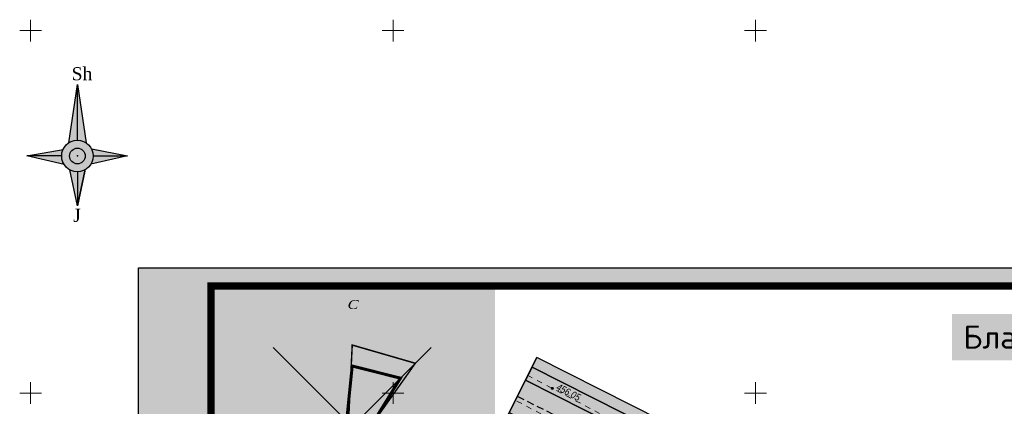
# Model space of a CAD drawing. Extents: x 339261 to 398512, y 4142390 to 4214102.
# Tile 32 of 36: x 398198 to 398334, y 4214048 to 4214102. Entities that reach past the tile are written whole.
import ezdxf
from ezdxf.enums import TextEntityAlignment as Align

# ---------------------------------------------------------------- set-up
doc = ezdxf.new("R2010")
doc.units = 0
doc.header["$LTSCALE"] = 0.5
doc.header["$MEASUREMENT"] = 0
doc.linetypes.add('Auto_Street_NotBorder_Line_m1', pattern=[3, 1.5, -1.5])
doc.linetypes.add('STRIH_1', pattern=[3, 2, -1])
doc.layers.add('.', color=7, linetype='Continuous', lineweight=15)
for name, color, linetype in [('01_Red', 7, 'Continuous'), ('A_ROZA', 7, 'Continuous'), ('Bino', 7, 'Continuous'), ('TREE', 74, 'Continuous')]:
    doc.layers.add(name, color=color, linetype=linetype)
doc.layers.add('AUTO#_ROADS_EXIST_L', color=7, linetype='Continuous', lineweight=15, true_color=0x000000)
for name, color, linetype, true_color in [('DECOR_OBJCT_#####_L', 7, 'Continuous', 0x000000), ('GEODS_POINT_GRID#_B', 7, 'Continuous', 0x000000), ('RELEF_POINT_PICKT_B', 7, 'Continuous', 0x000000), ('RELEF_POINT_PICKT_T', 7, 'Continuous', 0x000000)]:
    doc.layers.add(name, color=color, linetype=linetype, true_color=true_color)
doc.styles.add('ESKD1', font='times.ttf', dxfattribs={"width": 0.8, "oblique": 15})
doc.styles.add('Д-431 (Arial Narrow К)', font='ARIALNI.TTF', dxfattribs={"height": 1})

# ---------------------------------------------------------------- blocks, each defined once
blk = doc.blocks.new('CrossCoord_m1')
at = {"layer": 'GEODS_POINT_GRID#_B', "color": 3, "lineweight": 20, "true_color": 0x00ff00, "flags": 128}
for points in [[(0, 3), (0, -3)], [(-3, 0), (3, 0)]]:
    blk.add_lwpolyline(points, dxfattribs=at)
blk = doc.blocks.new('PointHight_m1')
at = {"layer": 'RELEF_POINT_PICKT_B', "linetype": 'Continuous', "lineweight": 15, "true_color": 0x000000}
h = blk.add_hatch(color=18, dxfattribs=at)
edge = h.paths.add_edge_path()
edge.add_arc((0, 0), 0.3, 0, 360)
at = {"layer": 'RELEF_POINT_PICKT_B', "color": 18, "linetype": 'Continuous', "lineweight": 15, "true_color": 0x000000}
blk.add_circle((0, 0), 0.3, dxfattribs=at)
blk.add_point((0, 0), dxfattribs=at)
blk = doc.blocks.new('roza vetrov')
at = {"ltscale": 0.5}
for color, points in [(0, [(567.7, 558.73), (567.7, 551.03, 0.147358), (566.5, 550.67)]), (6, [(567.7, 558.73), (567.7, 551.03, -0.147358), (568.9, 550.67)]), (72, [(569.87, 548.86, 1), (565.53, 548.86, 1)]), (2, [(565.73, 549.77), (560.74, 548.86), (565.53, 548.86, -0.108367)]), (7, [(565.53, 548.86, 0.135091), (565.84, 547.75), (560.82, 548.86)]), (40, [(568.78, 548.86, 1), (566.63, 548.86, 1)]), (2, [(569.87, 548.86, 0.135091), (569.57, 549.97), (574.59, 548.86)]), (7, [(569.87, 548.86, -0.135091), (569.57, 547.75), (574.59, 548.86)]), (0, [(567.7, 546.69, -0.127803), (566.65, 546.96), (567.7, 541.97)]), (6, [(567.7, 546.69, 0.127803), (568.76, 546.96), (567.7, 541.97)])]:
    blk.add_hatch(color=color, dxfattribs=at).paths.add_polyline_path(points)
at = {"linetype": 'Continuous', "ltscale": 5}
for points in [[(566.54, 550.69), (567.7, 558.73), (568.9, 550.67)], [(567.7, 551.03), (567.7, 558.73)], [(565.86, 547.71), (560.74, 548.86), (565.73, 549.77)], [(565.53, 548.86), (560.74, 548.86)], [(565.53, 548.86), (560.74, 548.86)], [(569.64, 549.84), (574.59, 548.86), (569.57, 547.75)], [(567.7, 541.97), (567.7, 541.97), (568.72, 546.75), (567.7, 541.97), (566.65, 546.96)], [(567.7, 541.97), (568.77, 546.97)]]:
    blk.add_lwpolyline(points, dxfattribs=at)
at = {"ltscale": 0.5}
for points in [[(567.7, 551.03), (567.7, 558.73)], [(565.53, 548.86), (560.74, 548.86)], [(565.53, 548.86), (560.74, 548.86)], [(569.87, 548.86), (574.59, 548.86)], [(567.7, 546.69), (567.7, 541.97)]]:
    blk.add_lwpolyline(points, dxfattribs=at)
at = {"color": 0, "ltscale": 0.5, "const_width": 0.12}
blk.add_lwpolyline([(566.65, 546.96, -0.391931), (565.73, 549.77, -0.459903), (568.9, 550.67, -0.129847), (569.64, 549.84, -0.256992), (569.57, 547.75, -0.405845), (566.65, 546.96, -0.053016)], format="xyb", dxfattribs=at)
at = {"linetype": 'Continuous', "ltscale": 5}
for radius in [2.17, 1.08]:
    blk.add_circle((567.7, 548.86), radius, dxfattribs=at)
at = {"ltscale": 0.5}
blk.add_point((567.7, 548.86), dxfattribs=at)
at = {"color": 0, "ltscale": 0.5, "char_height": 1.8, "width": 2.0904, "attachment_point": 1}
for s, insert in [('{\\fTimes New Roman|b0|i0|c0|p18;Sh}', (566.9, 561.11)), ('{\\fTimes New Roman|b0|i0|c0|p18;J}', (567.11, 541.58))]:
    blk.add_mtext(s, dxfattribs=dict(at, insert=insert))
blk = doc.blocks.new('wdqwqwwq')
at = {"layer": 'AUTO#_ROADS_EXIST_L', "color": 18, "linetype": 'Auto_Street_NotBorder_Line_m1', "lineweight": 15, "true_color": 0x000000}
for points, elevation in [([(398268.55, 4214052.45), (398323.86, 4214023.21), (398379.06, 4213995.22)], 456.05), ([(398377.1, 4213991.89), (398348.98, 4214006.24), (398322.01, 4214019.61), (398266.89, 4214049)], 455.47)]:
    blk.add_lwpolyline(points, dxfattribs=dict(at, elevation=elevation))
at = {"layer": 'DECOR_OBJCT_#####_L', "linetype": 'Continuous'}
blk.add_blockref('roza vetrov', (397638.76, 4213533.84), dxfattribs=at)
at = {"layer": 'GEODS_POINT_GRID#_B', "color": 3, "true_color": 0x00ff00, "xscale": 0.5, "yscale": 0.5, "zscale": 0.5}
for p in [(398200, 4214100), (398250, 4214100), (398300, 4214100), (398200, 4214050), (398250, 4214050), (398300, 4214050)]:
    blk.add_blockref('CrossCoord_m1', p, dxfattribs=at)
at = {"layer": 'RELEF_POINT_PICKT_B', "color": 18, "true_color": 0x000000, "xscale": 0.5, "yscale": 0.5, "zscale": 0.5}
blk.add_blockref('PointHight_m1', (398271.97, 4214050.64, 456.05), dxfattribs=at)
at = {"layer": 'RELEF_POINT_PICKT_T', "color": 18, "true_color": 0x000000, "style": 'Д-431 (Arial Narrow К)'}
blk.add_text('456.05', height=1, rotation=332.1383, dxfattribs=at).set_placement((398272.65, 4214050.94, 456.05), align=Align.MIDDLE_LEFT)
blk = doc.blocks.new('GC_ROZA1')
at = {"color": 0, "linetype": 'Continuous'}
blk.add_lwpolyline([(0, -25, 0, 0, 0), (0, 22.5, 1, 0, 0), (0, 25, 0, 0, 0)], format="xyseb", dxfattribs=at)
for points in [[(-17.6777, 17.6777), (17.6777, -17.6777)], [(-17.6777, -17.6777), (17.6777, 17.6777)], [(-25, 0), (25, 0)]]:
    blk.add_lwpolyline(points, dxfattribs=at)
at = {"color": 0, "oblique": 14.994305, "width": 1.2}
blk.add_attdef('S', text='', height=2, dxfattribs=at).set_placement((0, 26.3158), align=Align.CENTER)
blk = doc.blocks.new('паппку')
at = {"layer": 'A_ROZA', "color": 5, "linetype": 'Continuous', "const_width": 0.333}
blk.add_lwpolyline([(2381.48, 1233.7), (2395.62, 1229.61), (2385.6, 1215.47), (2382.31, 1214.63), (2381.48, 1208.41), (2377.32, 1211.31), (2380.3, 1215.47), (2380.65, 1216.3)], close=True, dxfattribs=at)
at = {"layer": 'A_ROZA', "color": 1, "linetype": 'Continuous', "const_width": 0.667}
blk.add_lwpolyline([(2381.48, 1229), (2392.29, 1226.28), (2385.6, 1215.47), (2382.31, 1214.63), (2381.48, 1209), (2373.16, 1207.15), (2376.77, 1215.47), (2380.23, 1216.71)], close=True, dxfattribs=at)
at = {"layer": 'A_ROZA'}
ref = blk.add_blockref('GC_ROZA1', (2381.48, 1215.47), dxfattribs=at)
ref.add_attrib('S', 'С', dxfattribs={"layer": '0', "color": 0, "height": 2, "style": 'ESKD1', "oblique": 14.9943, "width": 1.2}).set_placement((2381.48, 1241.78), align=Align.CENTER)

msp = doc.modelspace()

# ---------------------------------------------------------------- hatches: boundary and pattern name
at = {"layer": '01_Red', "linetype": 'Continuous'}
h = msp.add_hatch(color=256, dxfattribs=at)
h.dxf.hatch_style = 1
h.set_gradient(color1=(71, 71, 71), color2=(82, 82, 82), one_color=1, tint=0.32)
h.paths.add_polyline_path([(398266.02, 4214047.34), (398378.83, 4213990.31), (398381.08, 4213994.77), (398268.27, 4214051.8)])
at = {"layer": 'Bino', "lineweight": 15, "ltscale": 0.1}
h = msp.add_hatch(color=254, dxfattribs=at)
h.dxf.hatch_style = 1
h.paths.add_polyline_path([(398233.34, 4213931.64), (398271.65, 4213917.38), (398291.79, 4213909.1), (398303.24, 4213940.2), (398309.99, 4213937.71), (398310.86, 4213940.19), (398308.1, 4213941.31), (398323.52, 4213978.5), (398345.42, 4213969.25), (398358.07, 4213996.88), (398377.25, 4213987.18), (398382.66, 4213997.89), (398269.85, 4214054.92), (398264.44, 4214044.21), (398272.95, 4214039.91), (398267.49, 4214024.12), (398249.17, 4213975.89), (398241.71, 4213955.82), (398239.56, 4213948.88)])
at = {"layer": 'TREE', "lineweight": 0}
h = msp.add_hatch(dxfattribs=at)
h.set_pattern_fill('CROSS', color=256, scale=1.2, angle=12.9497)
h.set_pattern_definition([(12.949675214, (0, 0), (0.225141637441, 0.359598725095), [0.15, -0.45]), (102.949675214, (0.0899, -0.0563), (-0.359598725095, 0.225141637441), [0.15, -0.45])])
h.paths.add_polyline_path([(398268.27, 4214051.8), (398381.08, 4213994.77), (398381.99, 4213996.55), (398269.18, 4214053.59)])

# ---------------------------------------------------------------- linework, layer by layer
at = {"linetype": 'Continuous'}
msp.add_lwpolyline([(398233.34, 4213931.64), (398271.65, 4213917.38), (398291.79, 4213909.1), (398303.24, 4213940.2), (398309.99, 4213937.71), (398310.86, 4213940.19), (398308.1, 4213941.31), (398323.52, 4213978.5), (398345.42, 4213969.25), (398358.07, 4213996.88), (398377.25, 4213987.18), (398382.66, 4213997.89), (398269.85, 4214054.92), (398264.44, 4214044.21), (398272.95, 4214039.91), (398267.49, 4214024.12), (398249.17, 4213975.89), (398241.71, 4213955.82), (398239.56, 4213948.88)], close=True, dxfattribs=at)

# ---------------------------------------------------------------- next in the draw order: block references
msp.add_blockref('wdqwqwwq', (0, 0), dxfattribs=at)

# ---------------------------------------------------------------- next in the draw order: hatches: boundary and pattern name
at = {"layer": '.', "linetype": 'Continuous', "lineweight": 35, "true_color": 0xffffff}
h = msp.add_hatch(color=7, dxfattribs=at)
h.dxf.hatch_style = 1
h.paths.add_polyline_path([(398214.89, 4214067.26), (398511.89, 4214067.26), (398511.89, 4213857.26), (398214.89, 4213857.26)])
h.paths.add_polyline_path([(398224.89, 4214064.76), (398509.39, 4214064.76), (398509.39, 4213859.76), (398224.89, 4213859.76)], flags=16)
h = msp.add_hatch(color=7, dxfattribs=at)
h.dxf.hatch_style = 1
h.paths.add_polyline_path([(398224.89, 4214028.49), (398264.08, 4214028.49), (398264.08, 4214064.76), (398224.89, 4214064.76)])

# ---------------------------------------------------------------- next in the draw order: linework, layer by layer
msp.add_lwpolyline([(398214.89, 4214067.26), (398511.89, 4214067.26), (398511.89, 4213857.26), (398214.89, 4213857.26)], close=True)
at = {"const_width": 1}
msp.add_lwpolyline([(398224.89, 4214064.76), (398509.39, 4214064.76), (398509.39, 4213859.76), (398224.89, 4213859.76)], close=True, dxfattribs=at)
at = {"linetype": 'Continuous', "elevation": -51.34}
for points in [[(398264.44, 4214044.21), (398269.85, 4214054.92)], [(398269.18, 4214053.59), (398381.99, 4213996.55)]]:
    msp.add_lwpolyline(points, dxfattribs=at)
at = {"color": 1, "linetype": 'Continuous', "const_width": 0.1, "elevation": -51.34}
msp.add_lwpolyline([(398269.85, 4214054.92), (398382.66, 4213997.89)], dxfattribs=at)
at = {"linetype": 'Continuous', "elevation": -51.34}
msp.add_lwpolyline([(398268.27, 4214051.8), (398381.08, 4213994.77), (398381.99, 4213996.55), (398269.18, 4214053.59)], close=True, dxfattribs=at)
at = {"linetype": 'Continuous'}
msp.add_lwpolyline([(398266.02, 4214047.34), (398378.83, 4213990.31), (398381.08, 4213994.77), (398268.27, 4214051.8)], close=True, dxfattribs=at)
at = {"color": 7, "linetype": 'STRIH_1', "true_color": 0xffffff, "elevation": -51.34}
msp.add_lwpolyline([(398267.14, 4214049.57), (398379.95, 4213992.54)], dxfattribs=at)

# ---------------------------------------------------------------- next in the draw order: block references
at = {"xscale": 0.615625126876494, "yscale": 0.615625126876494, "zscale": 0.615625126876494}
msp.add_blockref('паппку', (396778.27, 4213297.13), dxfattribs=at)

# ---------------------------------------------------------------- next in the draw order: texts
at = {"color": 0, "insert": (398328.68, 4214057.29), "char_height": 3.2, "width": 54.1493, "attachment_point": 4, "bg_fill": 1, "box_fill_scale": 1.5, "bg_fill_color": 7, "bg_fill_true_color": 16777215, "bg_fill_transparency": 0}
msp.add_mtext('\\pi-3.9993,l3.9993;{\\fISOCPEUR|b1|i0|c204|p34;\\C256;Благоустройства М 1-500}', dxfattribs=at)

doc.saveas('drawing.dxf')
